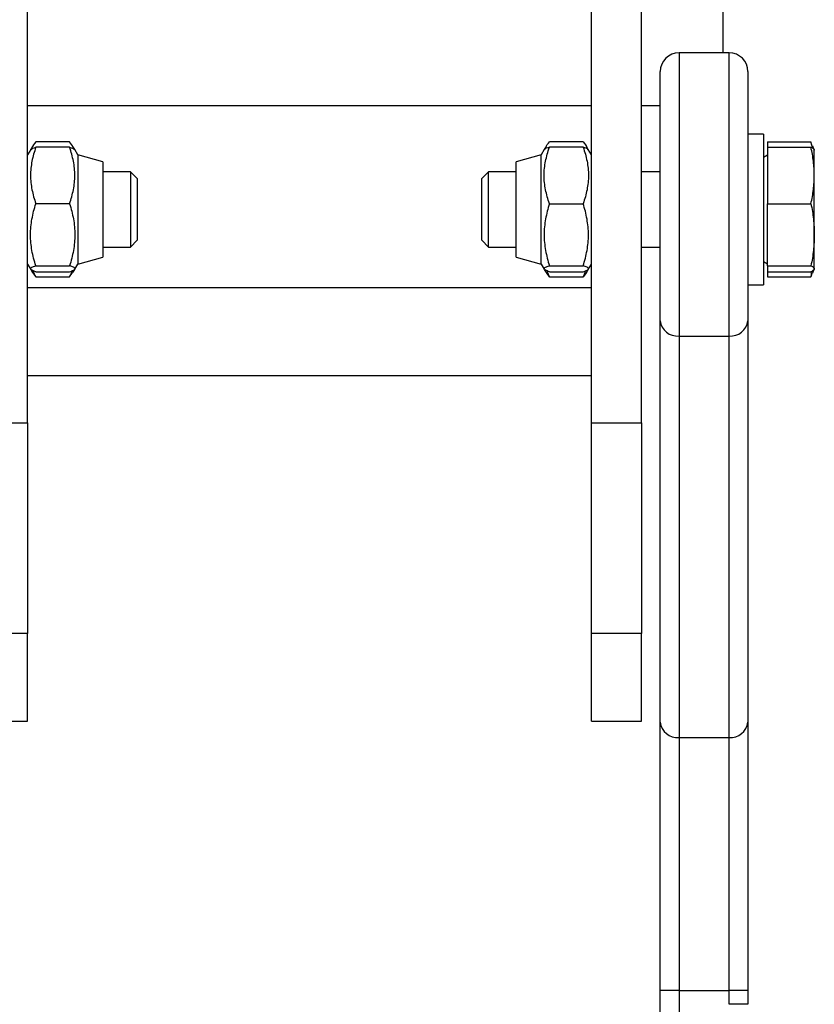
# Model space of a CAD drawing. Header units: millimetres. Extents: x 1033 to 1844, y 1032 to 2088.
# Tile 6 of 7: x 1392 to 1519, y 1682 to 1839. Entities that reach past the tile are written whole.
import ezdxf

# ---------------------------------------------------------------- set-up
doc = ezdxf.new("R2010")
doc.units = ezdxf.units.MM

msp = doc.modelspace()

# ---------------------------------------------------------------- linework, layer by layer
at = {"color": 7, "linetype": 'Continuous', "lineweight": 25}
for p, q in [((1504.59, 1947.34), (1504.59, 1834.01)), ((1393.59, 1774.97), (1393.59, 1917.65)), ((1483.59, 1774.97), (1483.59, 1917.65)), ((1491.59, 1774.97), (1491.59, 1917.65)), ((1505.59, 1834.01), (1497.59, 1834.01)), ((1494.59, 1791.25), (1494.59, 1831.01)), ((1508.59, 1831.01), (1508.59, 1791.25)), ((1393.59, 1825.59), (1483.59, 1825.59)), ((1491.59, 1825.59), (1494.59, 1825.59)), ((1511.09, 1821.01), (1508.59, 1821.01)), ((1511.09, 1821.01), (1511.09, 1806.1)), ((1400.28, 1819.79), (1394.9, 1819.79)), ((1482.28, 1819.79), (1476.9, 1819.79)), ((1511.69, 1819.79), (1518.65, 1819.79)), ((1511.69, 1819.79), (1511.69, 1818.94)), ((1518.97, 1818.72), (1518.65, 1819.79)), ((1394.08, 1818.57), (1393.59, 1817.71)), ((1394.38, 1819.08), (1394.08, 1818.57)), ((1400.28, 1818.94), (1394.9, 1818.94)), ((1401.1, 1818.57), (1400.8, 1819.08)), ((1401.59, 1817.71), (1401.1, 1818.57)), ((1476.08, 1818.57), (1475.59, 1817.71)), ((1476.38, 1819.08), (1476.08, 1818.57)), ((1482.28, 1818.94), (1476.9, 1818.94)), ((1483.1, 1818.57), (1482.8, 1819.08)), ((1483.59, 1817.71), (1483.1, 1818.57)), ((1511.69, 1818.94), (1511.69, 1809.94)), ((1511.69, 1818.94), (1518.65, 1818.94)), ((1519.19, 1818.51), (1518.97, 1819.11)), ((1519.19, 1814.44), (1519.19, 1818.5)), ((1405.59, 1816.64), (1401.59, 1817.71)), ((1401.59, 1817.71), (1401.59, 1800.31)), ((1405.59, 1816.64), (1405.59, 1801.39)), ((1475.59, 1817.71), (1471.59, 1816.64)), ((1471.59, 1801.39), (1471.59, 1816.64)), ((1475.59, 1800.31), (1475.59, 1817.71)), ((1511.69, 1817.68), (1511.09, 1817.33)), ((1410.02, 1815.01), (1405.59, 1815.01)), ((1411.09, 1813.94), (1410.02, 1815.01)), ((1410.02, 1815.01), (1410.02, 1803.01)), ((1467.16, 1815.01), (1466.09, 1813.94)), ((1471.59, 1815.01), (1467.16, 1815.01)), ((1467.16, 1809.52), (1467.16, 1815.01)), ((1494.59, 1815.01), (1491.59, 1815.01)), ((1411.09, 1813.94), (1411.09, 1804.09)), ((1466.09, 1809.43), (1466.09, 1813.94)), ((1519.19, 1804.98), (1519.19, 1814.44)), ((1400.28, 1809.94), (1394.9, 1809.94)), ((1476.9, 1809.94), (1482.28, 1809.94)), ((1511.69, 1809.94), (1518.65, 1809.94)), ((1511.69, 1800.01), (1511.69, 1809.94)), ((1466.09, 1804.09), (1466.09, 1809.43)), ((1467.16, 1803.01), (1467.16, 1809.52)), ((1511.09, 1806.1), (1511.09, 1797.01)), ((1410.02, 1803.01), (1411.09, 1804.09)), ((1466.09, 1804.09), (1467.16, 1803.01)), ((1519.19, 1799.55), (1519.19, 1804.98)), ((1405.59, 1803.01), (1410.02, 1803.01)), ((1467.16, 1803.01), (1471.59, 1803.01)), ((1491.59, 1803.01), (1494.59, 1803.01)), ((1401.59, 1800.31), (1405.59, 1801.39)), ((1471.59, 1801.39), (1475.59, 1800.31)), ((1511.09, 1800.7), (1511.69, 1800.35)), ((1393.59, 1800.31), (1394.08, 1799.46)), ((1394.09, 1799.45), (1394.38, 1798.95)), ((1394.39, 1798.96), (1394.9, 1798.24)), ((1394.9, 1800.01), (1400.28, 1800.01)), ((1394.9, 1799.08), (1400.28, 1799.08)), ((1400.28, 1798.24), (1400.77, 1798.96)), ((1400.8, 1798.94), (1401.1, 1799.46)), ((1401.1, 1799.47), (1401.59, 1800.31)), ((1475.59, 1800.31), (1476.08, 1799.47)), ((1476.08, 1799.46), (1476.38, 1798.94)), ((1476.9, 1798.24), (1476.41, 1798.96)), ((1476.9, 1800.01), (1482.28, 1800.01)), ((1476.9, 1799.08), (1482.28, 1799.08)), ((1482.79, 1798.96), (1482.28, 1798.24)), ((1482.8, 1798.95), (1483.09, 1799.45)), ((1483.1, 1799.46), (1483.59, 1800.31)), ((1511.69, 1800.01), (1518.65, 1800.01)), ((1511.69, 1800.01), (1511.69, 1799.08)), ((1511.69, 1799.08), (1518.65, 1799.08)), ((1511.69, 1799.08), (1511.69, 1798.24)), ((1518.87, 1798.96), (1518.65, 1798.24)), ((1518.97, 1798.92), (1519.19, 1799.51)), ((1394.9, 1798.24), (1400.28, 1798.24)), ((1476.9, 1798.24), (1482.28, 1798.24)), ((1511.69, 1798.24), (1518.65, 1798.24)), ((1483.59, 1796.53), (1393.59, 1796.53)), ((1508.59, 1797.01), (1511.09, 1797.01)), ((1494.59, 1727.19), (1494.59, 1791.25)), ((1508.59, 1791.25), (1508.59, 1727.19)), ((1497.59, 1788.82), (1505.59, 1788.82)), ((1497.59, 1788.82), (1497.59, 1724.77)), ((1505.59, 1724.77), (1505.59, 1788.82)), ((1393.59, 1782.53), (1483.59, 1782.53)), ((1385.59, 1774.97), (1393.59, 1774.97)), ((1393.59, 1774.97), (1393.59, 1741.36)), ((1483.59, 1774.97), (1491.59, 1774.97)), ((1483.59, 1741.36), (1483.59, 1774.97)), ((1491.59, 1774.97), (1491.59, 1741.36)), ((1393.59, 1741.36), (1385.59, 1741.36)), ((1393.59, 1727.39), (1393.59, 1741.36)), ((1491.59, 1741.36), (1483.59, 1741.36)), ((1483.59, 1727.39), (1483.59, 1741.36)), ((1491.59, 1727.39), (1491.59, 1741.36)), ((1385.59, 1727.39), (1393.59, 1727.39)), ((1483.59, 1727.39), (1491.59, 1727.39)), ((1494.59, 1684.39), (1494.59, 1727.19)), ((1508.59, 1727.19), (1508.59, 1684.39)), ((1497.59, 1724.77), (1505.59, 1724.77)), ((1497.59, 1724.77), (1497.59, 1684.39)), ((1505.59, 1684.39), (1505.59, 1724.77)), ((1497.59, 1684.39), (1494.59, 1684.39)), ((1494.59, 1678.79), (1494.59, 1684.39)), ((1497.59, 1684.39), (1505.59, 1684.39)), ((1497.59, 1684.39), (1497.59, 1678.01)), ((1508.59, 1684.39), (1505.59, 1684.39)), ((1505.59, 1682.19), (1505.59, 1684.39)), ((1508.59, 1684.39), (1508.59, 1682.19)), ((1508.59, 1682.19), (1505.59, 1682.19))]:
    msp.add_line(p, q, dxfattribs=at)
at = {"color": 1, "linetype": 'Continuous', "lineweight": 25}
for p, q in [((1497.59, 1834.01), (1497.59, 1788.82)), ((1505.59, 1788.82), (1505.59, 1834.01))]:
    msp.add_line(p, q, dxfattribs=at)
at = {"color": 7, "linetype": 'Continuous', "lineweight": 25}
for centre, radius, start, end in [((1497.59, 1831.01), 3, 90, 180), ((1505.59, 1831.01), 3, 0, 90), ((1497.33, 1791.57), 2.76, 186.7232, 275.4258), ((1505.85, 1791.57), 2.76, 264.5743, 353.2767), ((1497.33, 1727.52), 2.76, 186.7234, 275.4258), ((1505.85, 1727.52), 2.76, 264.5743, 353.2765)]:
    msp.add_arc(centre, radius, start, end, dxfattribs=at)
for points, knots in [([(1394.9, 1819.79), (1394.63, 1819.48), (1394.27, 1819.06), (1394.2, 1818.63), (1394.19, 1818.52)], [0, 0, 0, 0, 0.747239, 1, 1, 1, 1]), ([(1400.99, 1818.56), (1400.96, 1818.69), (1400.86, 1819.11), (1400.51, 1819.51), (1400.28, 1819.79)], [0, 0, 0, 0, 0.313693, 1, 1, 1, 1]), ([(1476.19, 1818.56), (1476.22, 1818.69), (1476.32, 1819.11), (1476.66, 1819.51), (1476.9, 1819.79)], [0, 0, 0, 0, 0.3136914, 1, 1, 1, 1]), ([(1482.28, 1819.79), (1482.55, 1819.48), (1482.91, 1819.06), (1482.97, 1818.63), (1482.99, 1818.52)], [0, 0, 0, 0, 0.747241, 1, 1, 1, 1]), ([(1394.9, 1818.94), (1394.64, 1818.21), (1394.43, 1817.47), (1394.13, 1815.97), (1394.05, 1815.22), (1394.05, 1814.07), (1394.07, 1813.69), (1394.15, 1812.92), (1394.21, 1812.55), (1394.43, 1811.42), (1394.64, 1810.68), (1394.9, 1809.94)], [0, 0, 0, 0, 0.25, 0.25, 0.5, 0.5, 0.625, 0.625, 0.75, 0.75, 1, 1, 1, 1]), ([(1394.12, 1818.55), (1394.12, 1818.57), (1394.1, 1818.7), (1394.53, 1818.83), (1394.9, 1818.94)], [0, 0, 0, 0, 0.152567, 1, 1, 1, 1]), ([(1400.28, 1809.94), (1400.54, 1810.68), (1400.75, 1811.42), (1401.05, 1812.91), (1401.13, 1813.67), (1401.13, 1814.82), (1401.11, 1815.2), (1401.03, 1815.96), (1400.97, 1816.34), (1400.75, 1817.47), (1400.54, 1818.21), (1400.28, 1818.94)], [0, 0, 0, 0, 0.25, 0.25, 0.5, 0.5, 0.625, 0.625, 0.75, 0.75, 1, 1, 1, 1]), ([(1400.28, 1818.94), (1400.64, 1818.83), (1401.07, 1818.7), (1401.06, 1818.57), (1401.06, 1818.55)], [0, 0, 0, 0, 0.847409, 1, 1, 1, 1]), ([(1476.9, 1809.94), (1476.64, 1810.68), (1476.43, 1811.42), (1476.13, 1812.91), (1476.05, 1813.67), (1476.05, 1814.82), (1476.07, 1815.2), (1476.15, 1815.96), (1476.21, 1816.34), (1476.43, 1817.47), (1476.64, 1818.21), (1476.9, 1818.94)], [0, 0, 0, 0, 0.25, 0.25, 0.5, 0.5, 0.625, 0.625, 0.75, 0.75, 1, 1, 1, 1]), ([(1476.9, 1818.94), (1476.54, 1818.83), (1476.11, 1818.7), (1476.11, 1818.57), (1476.12, 1818.55)], [0, 0, 0, 0, 0.847409, 1, 1, 1, 1]), ([(1482.28, 1818.94), (1482.54, 1818.21), (1482.75, 1817.47), (1483.05, 1815.97), (1483.13, 1815.22), (1483.13, 1814.07), (1483.11, 1813.69), (1483.03, 1812.92), (1482.97, 1812.55), (1482.75, 1811.42), (1482.54, 1810.68), (1482.28, 1809.94)], [0, 0, 0, 0, 0.25, 0.25, 0.5, 0.5, 0.625, 0.625, 0.75, 0.75, 1, 1, 1, 1]), ([(1483.06, 1818.55), (1483.06, 1818.57), (1483.08, 1818.7), (1482.64, 1818.83), (1482.28, 1818.94)], [0, 0, 0, 0, 0.152567, 1, 1, 1, 1]), ([(1519.19, 1814.44), (1519.19, 1815.19), (1519.14, 1815.94), (1518.96, 1817.44), (1518.82, 1818.19), (1518.65, 1818.94)], [0, 0, 0, 0, 0.5, 0.5, 1, 1, 1, 1]), ([(1518.65, 1818.94), (1518.82, 1818.87), (1518.96, 1818.79), (1519.14, 1818.63), (1519.19, 1818.56), (1519.19, 1818.48)], [0, 0, 0, 0, 0.5, 0.5, 1, 1, 1, 1]), ([(1518.65, 1809.94), (1518.82, 1810.69), (1518.96, 1811.44), (1519.14, 1812.94), (1519.19, 1813.69), (1519.19, 1814.44)], [0, 0, 0, 0, 0.5, 0.5, 1, 1, 1, 1]), ([(1394.9, 1800.01), (1394.64, 1800.82), (1394.43, 1801.64), (1394.13, 1803.29), (1394.05, 1804.12), (1394.05, 1805.39), (1394.07, 1805.81), (1394.15, 1806.65), (1394.21, 1807.07), (1394.43, 1808.31), (1394.64, 1809.13), (1394.9, 1809.94)], [0, 0, 0, 0, 0.25, 0.25, 0.5, 0.5, 0.625, 0.625, 0.75, 0.75, 1, 1, 1, 1]), ([(1400.28, 1809.94), (1400.54, 1809.13), (1400.75, 1808.32), (1401.05, 1806.67), (1401.13, 1805.83), (1401.13, 1804.57), (1401.11, 1804.14), (1401.03, 1803.3), (1400.97, 1802.89), (1400.75, 1801.64), (1400.54, 1800.82), (1400.28, 1800.01)], [0, 0, 0, 0, 0.25, 0.25, 0.5, 0.5, 0.625, 0.625, 0.75, 0.75, 1, 1, 1, 1]), ([(1476.9, 1809.94), (1476.64, 1809.13), (1476.43, 1808.32), (1476.13, 1806.67), (1476.05, 1805.83), (1476.05, 1804.57), (1476.07, 1804.14), (1476.15, 1803.3), (1476.21, 1802.89), (1476.43, 1801.64), (1476.64, 1800.82), (1476.9, 1800.01)], [0, 0, 0, 0, 0.25, 0.25, 0.5, 0.5, 0.625, 0.625, 0.75, 0.75, 1, 1, 1, 1]), ([(1482.28, 1800.01), (1482.54, 1800.82), (1482.75, 1801.64), (1483.05, 1803.29), (1483.13, 1804.12), (1483.13, 1805.39), (1483.11, 1805.81), (1483.03, 1806.65), (1482.97, 1807.07), (1482.75, 1808.31), (1482.54, 1809.13), (1482.28, 1809.94)], [0, 0, 0, 0, 0.25, 0.25, 0.5, 0.5, 0.625, 0.625, 0.75, 0.75, 1, 1, 1, 1]), ([(1518.65, 1809.94), (1518.82, 1809.12), (1518.96, 1808.29), (1519.14, 1806.63), (1519.19, 1805.81), (1519.19, 1804.98)], [0, 0, 0, 0, 0.5, 0.5, 1, 1, 1, 1]), ([(1519.19, 1804.98), (1519.19, 1804.15), (1519.14, 1803.32), (1518.96, 1801.67), (1518.82, 1800.84), (1518.65, 1800.01)], [0, 0, 0, 0, 0.5, 0.5, 1, 1, 1, 1]), ([(1394.9, 1799.08), (1394.64, 1799.16), (1394.43, 1799.24), (1394.13, 1799.39), (1394.05, 1799.47), (1394.05, 1799.59), (1394.07, 1799.63), (1394.15, 1799.71), (1394.21, 1799.75), (1394.43, 1799.86), (1394.64, 1799.94), (1394.9, 1800.01)], [0, 0, 0, 0, 0.25, 0.25, 0.5, 0.5, 0.625, 0.625, 0.75, 0.75, 1, 1, 1, 1]), ([(1394.9, 1798.24), (1394.75, 1798.55), (1394.6, 1798.87), (1394.52, 1799.2), (1394.52, 1799.21)], [0, 0, 0, 0, 0.972846, 1, 1, 1, 1]), ([(1400.28, 1799.08), (1400.54, 1799.16), (1400.75, 1799.24), (1401.05, 1799.39), (1401.13, 1799.47), (1401.13, 1799.59), (1401.11, 1799.63), (1401.03, 1799.71), (1400.97, 1799.75), (1400.75, 1799.86), (1400.53, 1799.94), (1400.28, 1800.01)], [0, 0, 0, 0, 0.25, 0.25, 0.5, 0.5, 0.625, 0.625, 0.75, 0.75, 1, 1, 1, 1]), ([(1400.66, 1799.21), (1400.65, 1799.2), (1400.58, 1798.87), (1400.43, 1798.55), (1400.28, 1798.24)], [0, 0, 0, 0, 0.027146, 1, 1, 1, 1]), ([(1476.9, 1799.08), (1476.64, 1799.16), (1476.43, 1799.24), (1476.13, 1799.39), (1476.05, 1799.47), (1476.05, 1799.59), (1476.07, 1799.63), (1476.15, 1799.71), (1476.21, 1799.75), (1476.43, 1799.86), (1476.64, 1799.94), (1476.9, 1800.01)], [0, 0, 0, 0, 0.25, 0.25, 0.5, 0.5, 0.625, 0.625, 0.75, 0.75, 1, 1, 1, 1]), ([(1476.52, 1799.21), (1476.52, 1799.2), (1476.6, 1798.87), (1476.75, 1798.55), (1476.9, 1798.24)], [0, 0, 0, 0, 0.027146, 1, 1, 1, 1]), ([(1482.28, 1799.08), (1482.54, 1799.16), (1482.75, 1799.24), (1483.05, 1799.39), (1483.13, 1799.47), (1483.13, 1799.59), (1483.11, 1799.63), (1483.03, 1799.71), (1482.97, 1799.75), (1482.75, 1799.86), (1482.53, 1799.94), (1482.28, 1800.01)], [0, 0, 0, 0, 0.25, 0.25, 0.5, 0.5, 0.625, 0.625, 0.75, 0.75, 1, 1, 1, 1]), ([(1482.28, 1798.24), (1482.43, 1798.55), (1482.58, 1798.87), (1482.65, 1799.2), (1482.66, 1799.21)], [0, 0, 0, 0, 0.972846, 1, 1, 1, 1]), ([(1518.65, 1800.01), (1518.82, 1799.94), (1518.96, 1799.86), (1519.14, 1799.7), (1519.19, 1799.63), (1519.19, 1799.55)], [0, 0, 0, 0, 0.5, 0.5, 1, 1, 1, 1]), ([(1519.19, 1799.55), (1519.19, 1799.47), (1519.14, 1799.39), (1518.96, 1799.24), (1518.82, 1799.16), (1518.65, 1799.08)], [0, 0, 0, 0, 0.5, 0.5, 1, 1, 1, 1]), ([(1518.65, 1798.24), (1518.66, 1798.28), (1518.74, 1798.53), (1518.76, 1798.79), (1518.78, 1799.02)], [0, 0, 0, 0, 0.138452, 1, 1, 1, 1])]:
    msp.add_open_spline(points, degree=3, knots=knots, dxfattribs=at)

doc.saveas('drawing.dxf')
